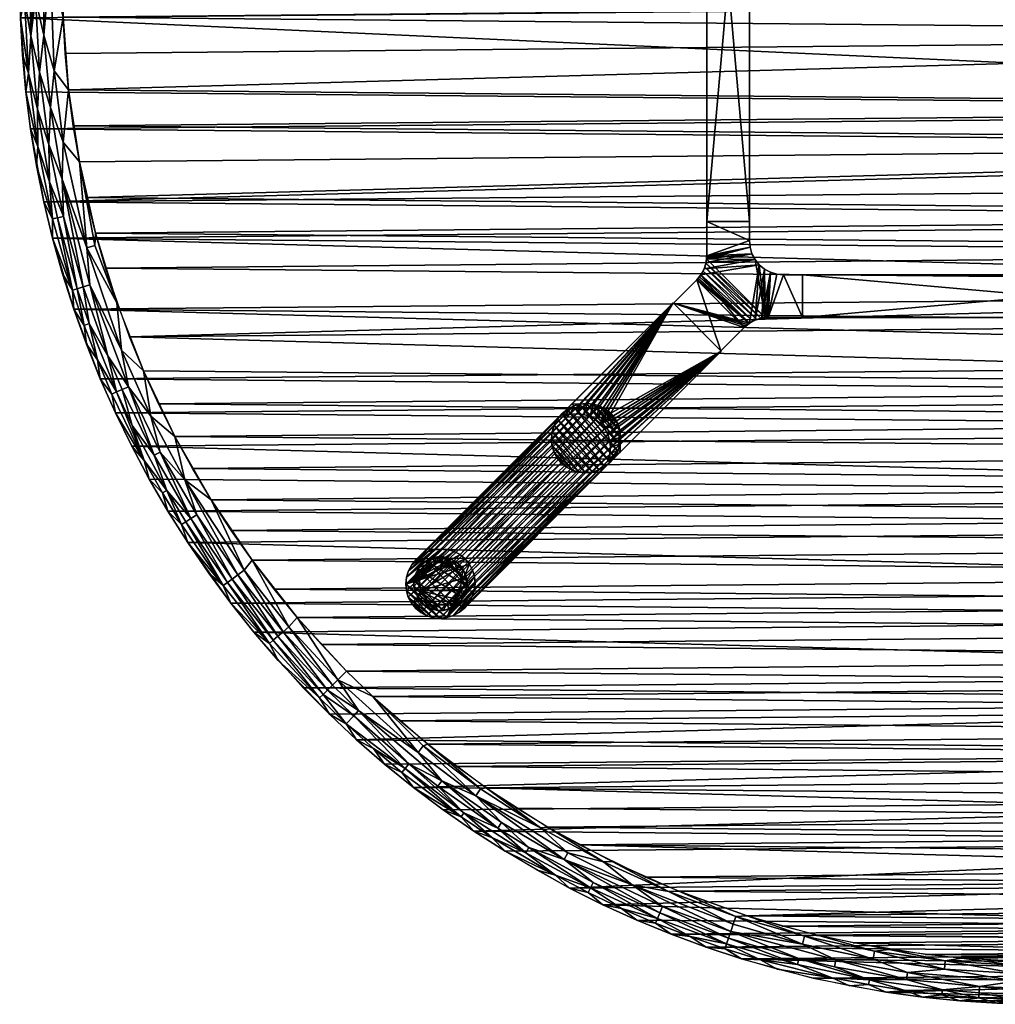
# Model space of a CAD drawing. Header units: inches. Extents: x -30 to 30, y -30 to 30.
# Tile 1 of 5: x -30 to -1.4, y -30 to -1.1. Entities that reach past the tile are written whole.
import ezdxf

# ---------------------------------------------------------------- set-up
doc = ezdxf.new("R2010")
doc.units = ezdxf.units.IN
doc.header["$MEASUREMENT"] = 0
for name, color, linetype in [('AFUTL-3-EDPL', 19, 'Continuous'), ('AFUTL-3-GDPL', 19, 'Continuous'), ('AFUTL-3-HWPT', 4, 'Continuous'), ('AFUTL-3-LGWD', 15, 'Continuous'), ('AFUTL-3-TPWD', 15, 'Continuous')]:
    doc.layers.add(name, color=color, linetype=linetype)

msp = doc.modelspace()

# ---------------------------------------------------------------- meshes
at = {"layer": 'AFUTL-3-EDPL'}
mesh = msp.add_polyface(dxfattribs=at)
corners = [(-29.146, -4.806, 28.871), (-29.099, -3.719, 28.715), (-28.752, -5.821, 28.715), (-29.674, -1.618, 29.056), (-29.418, -2.678, 28.871), (-29.479, -3.768, 29.056), (-28.99, -2.639, 28.592), (-28.568, -3.2, 28.476), (-28.722, -4.736, 28.592), (-28.726, -1.068, 28.476), (-29.105, 0.529, 28.592), (-28.863, 0.524, 28.505), (-29.822, -3.262, 29.547), (-29.468, -4.86, 29.266), (-29.684, -4.343, 29.547), (-29.535, -0.536, 28.871), (-29.862, -0.542, 29.266), (-29.714, 0.54, 29.056), (-28.251, -5.313, 28.476), (-28.036, -7.832, 28.592), (-29.507, -5.418, 29.547), (-29.038, -6.985, 29.266), (-29.128, -5.897, 29.056), (-28.721, -6.909, 28.871), (-29.98, -1.089, 29.547), (-29.743, -2.708, 29.266), (-29.292, -1.597, 28.715), (-29.292, 1.597, 28.715), (-30, 0, 29.547), (-29.535, 0.536, 28.871), (-29.921, -2.177, 29.547), (-29.862, 0.542, 29.266), (-28.726, 1.068, 28.476)]
mesh.append_faces([[corners[k] for k in face] for face in [(0, 1, 2), (3, 4, 5), (6, 7, 8), (9, 10, 11), (12, 13, 14), (10, 9, 6), (3, 15, 4), (3, 16, 17), (8, 18, 19), (20, 13, 21), (22, 0, 23), (24, 16, 25), (12, 25, 13), (26, 15, 27), (8, 7, 18), (28, 16, 24), (1, 8, 2), (1, 6, 8), (15, 26, 4), (6, 9, 7), (13, 5, 22), (25, 5, 13), (10, 26, 27), (13, 22, 21), (16, 3, 25), (25, 3, 5), (0, 2, 23), (29, 3, 17), (30, 25, 12), (5, 4, 0), (5, 0, 22), (4, 26, 1), (4, 1, 0), (26, 10, 6), (26, 6, 1), (16, 28, 31), (17, 16, 31), (32, 9, 11), (15, 3, 29), (14, 13, 20), (24, 25, 30)]])
mesh = msp.add_polyface(dxfattribs=at)
corners = [(-27.803, -7.766, 28.505), (-28.251, -5.313, 28.476), (-27.778, -7.397, 28.476), (-28.894, -6.951, 29.056), (-28.721, -6.909, 28.871), (-28.314, -9.029, 29.056), (-27.967, -10.052, 29.056), (-28.144, -8.975, 28.871), (-27.418, -10.994, 28.871), (-27.949, -8.913, 28.715), (-27.018, -10.834, 28.592), (-26.814, -11.899, 28.715), (-29.036, -7.545, 29.547), (-29.038, -6.985, 29.266), (-28.455, -9.074, 29.266), (-27.721, -11.115, 29.266), (-27.164, -12.055, 29.056), (-28.743, -8.594, 29.547), (-28.411, -9.632, 29.547), (-28.106, -10.102, 29.266), (-28.036, -7.832, 28.592), (-27.152, -9.44, 28.476), (-26.376, -11.431, 28.476), (-28.752, -5.821, 28.715), (-29.507, -5.418, 29.547), (-29.29, -6.486, 29.547), (-28.043, -10.658, 29.547), (-28.722, -4.736, 28.592), (-26.161, -12.766, 28.592), (-27.638, -11.669, 29.547), (-27.299, -12.115, 29.266), (-29.128, -5.897, 29.056), (-27.001, -11.982, 28.871)]
mesh.append_faces([[corners[k] for k in face] for face in [(0, 1, 2), (3, 4, 5), (6, 7, 8), (9, 10, 11), (12, 13, 14), (5, 4, 7), (15, 6, 16), (12, 14, 17), (18, 14, 19), (20, 21, 10), (10, 21, 22), (23, 20, 9), (9, 20, 10), (24, 13, 25), (6, 8, 16), (18, 19, 26), (23, 27, 20), (13, 3, 14), (0, 2, 21), (14, 3, 5), (14, 5, 19), (4, 23, 7), (8, 9, 11), (7, 9, 8), (7, 23, 9), (10, 22, 28), (20, 0, 21), (20, 1, 0), (29, 15, 30), (31, 4, 3), (13, 31, 3), (5, 7, 6), (19, 5, 6), (8, 11, 32), (16, 8, 32), (26, 15, 29), (25, 13, 12), (17, 14, 18), (19, 6, 15), (26, 19, 15)]])
mesh = msp.add_polyface(dxfattribs=at)
corners = [(-23.915, -17.642, 29.056), (-24.982, -15.765, 28.871), (-23.772, -17.536, 28.871), (-27.299, -12.115, 29.266), (-27.164, -12.055, 29.056), (-26.348, -14.064, 29.266), (-25.165, -14.631, 28.592), (-24.391, -15.213, 28.476), (-23.425, -17.281, 28.592), (-25.133, -15.86, 29.056), (-26.161, -12.766, 28.592), (-25.453, -13.359, 28.476), (-26.708, -13.033, 29.056), (-25.692, -14.937, 29.056), (-26.06, -13.91, 28.871), (-26.814, -11.899, 28.715), (-25.88, -13.814, 28.715), (-26.205, -14.605, 29.547), (-25.82, -15.011, 29.266), (-25.657, -15.547, 29.547), (-25.076, -16.468, 29.547), (-25.258, -15.939, 29.266), (-24.034, -17.73, 29.266), (-24.809, -15.656, 28.715), (-23.607, -17.415, 28.715), (-27.001, -11.982, 28.871), (-27.638, -11.669, 29.547), (-27.196, -12.665, 29.547), (-23.193, -16.983, 28.476), (-26.376, -11.431, 28.476), (-26.718, -13.644, 29.547), (-27.018, -10.834, 28.592), (-27.721, -11.115, 29.266)]
mesh.append_faces([[corners[k] for k in face] for face in [(0, 1, 2), (3, 4, 5), (6, 7, 8), (9, 1, 0), (10, 11, 6), (5, 12, 13), (12, 14, 13), (15, 10, 16), (6, 11, 7), (17, 18, 19), (20, 21, 22), (23, 6, 24), (13, 14, 1), (12, 25, 14), (26, 3, 27), (24, 6, 8), (16, 6, 23), (16, 10, 6), (8, 7, 28), (10, 29, 11), (27, 3, 5), (17, 5, 18), (5, 13, 18), (21, 9, 22), (30, 5, 17), (25, 15, 14), (2, 23, 24), (14, 16, 1), (14, 15, 16), (1, 16, 23), (1, 23, 2), (15, 31, 10), (32, 4, 3), (13, 1, 9), (21, 13, 9), (4, 25, 12), (5, 4, 12), (27, 5, 30), (19, 21, 20), (19, 18, 21), (18, 13, 21)]])
mesh = msp.add_polyface(dxfattribs=at)
corners = [(-22.572, -19.331, 29.056), (-22.436, -19.215, 28.871), (-21.11, -20.918, 29.056), (-20.839, -20.648, 28.715), (-20.074, -21.392, 28.715), (-20.984, -20.792, 28.871), (-22.109, -18.935, 28.592), (-23.193, -16.983, 28.476), (-21.867, -18.659, 28.476), (-19.655, -20.977, 28.476), (-18.326, -22.617, 28.592), (-20.679, -20.488, 28.592), (-20.922, -21.5, 29.547), (-22.427, -19.925, 29.547), (-21.215, -21.022, 29.266), (-24.461, -17.368, 29.547), (-24.034, -17.73, 29.266), (-23.814, -18.245, 29.547), (-22.684, -19.428, 29.266), (-23.772, -17.536, 28.871), (-23.915, -17.642, 29.056), (-22.281, -19.082, 28.715), (-23.607, -17.415, 28.715), (-23.425, -17.281, 28.592), (-20.437, -21.779, 29.266), (-20.128, -22.246, 29.547), (-20.421, -20.232, 28.476), (-23.136, -19.097, 29.547), (-25.076, -16.468, 29.547), (-25.133, -15.86, 29.056), (-20.214, -21.541, 28.871), (-18.042, -22.379, 28.476), (-18.174, -22.429, 28.505)]
mesh.append_faces([[corners[k] for k in face] for face in [(0, 1, 2), (3, 4, 5), (6, 7, 8), (9, 10, 11), (12, 13, 14), (15, 16, 17), (13, 18, 14), (11, 10, 4), (0, 19, 1), (6, 8, 11), (14, 0, 2), (17, 16, 18), (20, 19, 0), (21, 6, 3), (5, 21, 3), (22, 23, 21), (12, 24, 25), (11, 8, 26), (27, 18, 13), (28, 16, 15), (16, 29, 20), (16, 20, 18), (18, 0, 14), (18, 20, 0), (2, 1, 5), (2, 30, 24), (14, 24, 12), (2, 24, 14), (19, 22, 1), (1, 22, 21), (1, 21, 5), (3, 11, 4), (3, 6, 11), (23, 7, 6), (21, 23, 6), (26, 9, 11), (5, 30, 2), (5, 4, 30), (9, 31, 32), (17, 18, 27)]])
mesh = msp.add_polyface(dxfattribs=at)
corners = [(-18.803, -23.205, 29.266), (-18.46, -23.648, 29.547), (-19.307, -22.962, 29.547), (-17.751, -23.611, 28.871), (-15.991, -24.838, 28.871), (-16.984, -24.387, 29.056), (-19.655, -20.977, 28.476), (-18.174, -22.429, 28.505), (-18.326, -22.617, 28.592), (-20.437, -21.779, 29.266), (-19.633, -22.507, 29.266), (-20.128, -22.246, 29.547), (-16.168, -25.112, 29.266), (-14.303, -26.219, 29.266), (-15.779, -25.515, 29.547), (-17.629, -23.448, 28.715), (-20.214, -21.541, 28.871), (-18.709, -23.09, 29.056), (-16.695, -24.925, 29.547), (-17.589, -24.302, 29.547), (-17.069, -24.508, 29.266), (-18.597, -22.951, 28.871), (-16.498, -23.689, 28.505), (-16.636, -23.887, 28.592), (-15.88, -24.666, 28.715), (-15.17, -25.555, 29.056), (-20.074, -21.392, 28.715), (-14.735, -24.823, 28.505), (-14.048, -25.753, 28.715), (-15.079, -25.402, 28.871), (-16.33, -23.658, 28.476), (-18.042, -22.379, 28.476)]
mesh.append_faces([[corners[k] for k in face] for face in [(0, 1, 2), (3, 4, 5), (6, 7, 8), (9, 10, 11), (12, 13, 14), (3, 15, 4), (16, 17, 9), (18, 19, 20), (0, 20, 1), (16, 21, 17), (21, 5, 17), (7, 22, 23), (15, 24, 4), (8, 7, 23), (5, 4, 25), (26, 21, 16), (26, 15, 21), (22, 27, 23), (17, 5, 20), (5, 25, 12), (17, 20, 0), (9, 17, 10), (15, 23, 24), (24, 23, 28), (10, 2, 11), (8, 15, 26), (8, 23, 15), (12, 20, 5), (18, 20, 12), (4, 29, 25), (4, 24, 29), (21, 3, 5), (15, 3, 21), (22, 30, 27), (31, 30, 22), (7, 31, 22), (20, 19, 1), (14, 18, 12), (17, 0, 10), (10, 0, 2)]])
mesh = msp.add_polyface(dxfattribs=at)
corners = [(-14.735, -24.823, 28.505), (-12.895, -25.827, 28.505), (-13.94, -25.555, 28.592), (-13.195, -26.429, 28.871), (-11.243, -27.317, 28.871), (-11.31, -27.482, 29.056), (-16.636, -23.887, 28.592), (-14.303, -26.219, 29.266), (-13.341, -26.721, 29.266), (-13.886, -26.593, 29.547), (-12.049, -26.499, 28.592), (-9.286, -28.23, 29.056), (-13.275, -26.589, 29.056), (-15.88, -24.666, 28.715), (-14.048, -25.753, 28.715), (-15.079, -25.402, 28.871), (-10.987, -26.695, 28.505), (-9.096, -27.652, 28.592), (-12.362, -27.188, 29.266), (-11.367, -27.619, 29.266), (-11.919, -27.53, 29.547), (-12.911, -27.079, 29.547), (-15.779, -25.515, 29.547), (-14.842, -26.071, 29.547), (-15.17, -25.555, 29.056), (-11.165, -27.128, 28.715), (-9.166, -27.867, 28.715), (-16.168, -25.112, 29.266), (-10.912, -27.945, 29.547), (-9.23, -28.061, 28.871), (-12.644, -25.816, 28.476), (-10.691, -26.684, 28.476), (-14.527, -24.805, 28.476), (-16.33, -23.658, 28.476), (-10.356, -28.013, 29.266)]
mesh.append_faces([[corners[k] for k in face] for face in [(0, 1, 2), (3, 4, 5), (6, 0, 2), (7, 8, 9), (2, 1, 10), (5, 4, 11), (7, 12, 8), (13, 14, 15), (10, 16, 17), (18, 19, 20), (9, 8, 21), (3, 14, 4), (15, 14, 3), (22, 7, 23), (24, 15, 12), (14, 10, 25), (25, 10, 26), (1, 16, 10), (24, 12, 7), (27, 24, 7), (20, 19, 28), (18, 5, 19), (12, 5, 18), (12, 3, 5), (15, 3, 12), (2, 10, 14), (6, 2, 14), (14, 25, 4), (4, 25, 29), (30, 31, 16), (1, 30, 16), (32, 30, 1), (33, 32, 0), (0, 32, 1), (23, 7, 9), (21, 18, 20), (19, 34, 28), (19, 5, 34), (8, 18, 21), (8, 12, 18)]])
mesh = msp.add_polyface(dxfattribs=at)
corners = [(-9.23, -28.061, 28.871), (-7.17, -28.657, 28.871), (-7.213, -28.83, 29.056), (-7.065, -28.239, 28.592), (-4.997, -28.678, 28.592), (-6.082, -28.698, 28.715), (-5.101, -29.277, 29.056), (-6.192, -29.218, 29.266), (-7.006, -28.004, 28.505), (-10.987, -26.695, 28.505), (-9.02, -27.422, 28.505), (-9.096, -27.652, 28.592), (-9.286, -28.23, 29.056), (-10.912, -27.945, 29.547), (-10.356, -28.013, 29.266), (-9.89, -28.323, 29.547), (-4.955, -28.439, 28.505), (-11.243, -27.317, 28.871), (-9.332, -28.371, 29.266), (-8.296, -28.691, 29.266), (-7.808, -28.966, 29.547), (-6.751, -29.23, 29.547), (-9.166, -27.867, 28.715), (-12.049, -26.499, 28.592), (-8.855, -28.663, 29.547), (-11.31, -27.482, 29.056), (-6.124, -28.898, 28.871), (-4.011, -29.267, 28.871), (-11.165, -27.128, 28.715), (-5.127, -29.423, 29.266), (-5.686, -29.456, 29.547), (-6.62, -27.974, 28.476), (-8.68, -27.405, 28.476), (-10.691, -26.684, 28.476)]
mesh.append_faces([[corners[k] for k in face] for face in [(0, 1, 2), (3, 4, 5), (2, 6, 7), (3, 8, 4), (9, 10, 11), (12, 0, 2), (13, 14, 15), (8, 16, 4), (17, 0, 12), (14, 18, 15), (19, 7, 20), (2, 1, 6), (20, 7, 21), (22, 3, 5), (23, 11, 22), (10, 8, 3), (24, 19, 20), (12, 2, 19), (19, 2, 7), (14, 12, 18), (25, 12, 14), (22, 5, 1), (26, 5, 27), (0, 22, 1), (28, 22, 0), (11, 3, 22), (11, 10, 3), (7, 29, 30), (7, 6, 29), (8, 31, 16), (32, 31, 8), (10, 32, 8), (33, 32, 10), (1, 26, 6), (1, 5, 26), (9, 33, 10), (15, 18, 24), (21, 7, 30), (18, 12, 19), (18, 19, 24)]])
mesh = msp.add_polyface(dxfattribs=at)
corners = [(-0.805, -29.529, 28.871), (-0.799, -29.325, 28.715), (1.341, -29.51, 28.871), (-1.361, -29.969, 29.547), (-0.813, -29.855, 29.266), (-0.272, -29.999, 29.547), (-3.983, -29.064, 28.715), (-1.876, -29.48, 28.871), (-4.011, -29.267, 28.871), (-5.127, -29.423, 29.266), (-5.101, -29.277, 29.056), (-4.055, -29.59, 29.266), (-4.612, -29.643, 29.547), (-2.903, -28.965, 28.592), (-2.878, -28.724, 28.505), (-0.793, -29.099, 28.592), (-0.786, -28.857, 28.505), (-2.978, -29.718, 29.266), (-1.897, -29.806, 29.266), (-2.449, -29.9, 29.547), (-6.082, -28.698, 28.715), (-3.533, -29.791, 29.547), (-2.963, -29.57, 29.056), (-1.888, -29.658, 29.056), (0.27, -29.717, 29.056), (-5.686, -29.456, 29.547), (-4.997, -28.678, 28.592), (-4.955, -28.439, 28.505), (-6.124, -28.898, 28.871), (1.321, -29.08, 28.592), (-2.402, -28.646, 28.476), (-0.267, -28.745, 28.476), (-4.523, -28.388, 28.476), (-6.62, -27.974, 28.476)]
mesh.append_faces([[corners[k] for k in face] for face in [(0, 1, 2), (3, 4, 5), (6, 1, 7), (8, 6, 7), (9, 10, 11), (9, 11, 12), (13, 14, 15), (14, 16, 15), (17, 18, 19), (20, 6, 8), (21, 17, 19), (8, 7, 22), (23, 7, 24), (25, 9, 12), (6, 13, 1), (20, 26, 6), (13, 15, 1), (27, 14, 13), (10, 22, 11), (17, 22, 18), (23, 24, 4), (10, 8, 22), (28, 8, 10), (26, 13, 6), (26, 27, 13), (15, 29, 1), (22, 23, 18), (22, 7, 23), (30, 31, 16), (14, 30, 16), (32, 30, 14), (33, 32, 27), (27, 32, 14), (7, 0, 24), (7, 1, 0), (19, 18, 3), (12, 11, 21), (18, 4, 3), (18, 23, 4), (11, 22, 17), (11, 17, 21)]])
at = {"layer": 'AFUTL-3-GDPL'}
mesh = msp.add_polyface(dxfattribs=at)
corners = [(-17.759, -18.454), (-17.004, -17.252), (-18.259, -17.883, 0.531), (-18.09, -17.004), (-17.459, -17.083, 0.531), (-18.338, -18.09), (-17.229, -18.113, 0.531), (-16.889, -17.759), (-18.054, -17.177, 0.531), (-17.252, -18.338), (-18.454, -17.583), (-17.583, -16.889), (-17.061, -17.535, 0.531), (-17.807, -18.281, 0.531), (-17.252, -17.004, 0.177), (-18.228, -17.114, 0.177), (-17.004, -18.09, 0.177), (-18.338, -18.09, 0.177), (-18.09, -18.338, 0.177), (-17.252, -18.338, 0.177), (-16.928, -17.411, 0.177), (-17.931, -16.928, 0.177), (-18.454, -17.759, 0.177), (-17.759, -18.454, 0.177), (-18.414, -17.411, 0.177), (-16.889, -17.759, 0.177), (-17.583, -16.889, 0.177), (-18.288, -17.573, 0.531), (-17.769, -17.054, 0.531), (-17.071, -17.845, 0.531), (-17.004, -18.09), (-17.252, -17.004), (-18.09, -18.338), (-18.338, -17.252), (-17.497, -18.271, 0.531), (-18.084, -18.14, 0.531), (-17.202, -17.258, 0.531), (-18.165, -17.288, 0.531), (-17.114, -17.114, 0.177), (-17.411, -18.414, 0.177), (-17.583, -18.454), (-18.454, -17.759), (-16.889, -17.583), (-17.759, -16.889), (-18.454, -17.583, 0.177), (-17.583, -18.454, 0.177), (-17.004, -17.252, 0.177), (-18.338, -17.252, 0.177), (-17.931, -18.414, 0.177), (-16.889, -17.583, 0.177), (-18.09, -17.004, 0.177), (-18.228, -18.228, 0.177)]
mesh.append_faces([[corners[k] for k in face] for face in [(4, 14, 26), (35, 51, 18), (6, 19, 16), (12, 49, 20), (34, 45, 39), (28, 26, 21), (36, 46, 38), (21, 43, 3), (47, 33, 24), (29, 16, 25), (51, 32, 18), (48, 32, 0), (13, 48, 23), (39, 40, 9), (20, 42, 1), (46, 1, 38), (50, 3, 15), (2, 22, 17), (48, 0, 23), (45, 40, 39), (24, 33, 10), (49, 42, 20), (26, 43, 21), (4, 26, 28), (6, 16, 29), (38, 1, 31), (51, 5, 32), (15, 3, 33), (38, 31, 14), (39, 9, 19), (26, 11, 43), (27, 24, 44), (24, 10, 44), (20, 1, 46), (15, 33, 47), (18, 32, 48), (21, 3, 50), (17, 5, 51)]])
mesh.append_faces([[corners[k] for k in face] for face in [(13, 45, 34), (37, 24, 27), (12, 46, 36), (19, 30, 16), (22, 5, 17), (16, 7, 25), (14, 11, 26), (27, 22, 2), (1, 11, 31), (5, 0, 32), (34, 19, 6), (36, 14, 4), (37, 28, 8), (45, 0, 40), (22, 10, 41), (49, 7, 42), (37, 15, 47), (13, 18, 48), (12, 25, 49), (8, 21, 50), (35, 17, 51)]], dxfattribs={"vtx0": -1})
mesh.append_faces([[corners[k] for k in face] for face in [(33, 9, 10), (30, 3, 7), (42, 11, 1), (27, 28, 37), (41, 0, 5), (2, 4, 27), (9, 33, 30), (8, 15, 37), (10, 40, 41), (7, 43, 42)]], dxfattribs={"vtx0": -1, "vtx1": -1})
mesh.append_faces([[corners[k] for k in face] for face in [(10, 9, 40), (7, 3, 43), (27, 4, 28), (2, 6, 29), (30, 33, 3), (2, 36, 4), (41, 40, 0), (42, 43, 11)]], dxfattribs={"vtx0": -1, "vtx2": -1})
mesh.append_faces([[corners[k] for k in face] for face in [(28, 21, 8), (29, 25, 12), (35, 18, 13), (44, 10, 22), (2, 17, 35), (35, 13, 2), (23, 0, 45), (25, 7, 49)]], dxfattribs={"vtx1": -1})
mesh.append_faces([[corners[k] for k in face] for face in [(29, 12, 2), (12, 36, 2), (13, 34, 2), (34, 6, 2)]], dxfattribs={"vtx1": -1, "vtx2": -1})
mesh.append_faces([[corners[k] for k in face] for face in [(37, 47, 24), (27, 44, 22), (14, 31, 11), (16, 30, 7), (22, 41, 5), (8, 50, 15), (19, 9, 30), (36, 38, 14), (34, 39, 19), (13, 23, 45), (12, 20, 46)]], dxfattribs={"vtx2": -1})
at = {"layer": 'AFUTL-3-HWPT'}
mesh = msp.add_polyface(dxfattribs=at)
corners = [(-9.87, 7.062, 26.476), (-8.62, 7.062, 26.476), (-8.62, -7.062, 26.476), (-9.87, -7.062, 26.476), (-9.87, 7.062, 28.476), (-9.87, -7.062, 28.476), (-8.62, -7.062, 28.476), (-8.62, 7.062, 28.476)]
mesh.append_faces([[corners[k] for k in face] for face in [(3, 1, 2), (4, 3, 5), (2, 5, 3), (6, 1, 7), (6, 4, 5), (7, 0, 4)]], dxfattribs={"vtx0": -1})
mesh.append_faces([[corners[k] for k in face] for face in [(0, 1, 3), (0, 3, 4), (6, 5, 2), (2, 1, 6), (7, 4, 6), (1, 0, 7)]], dxfattribs={"vtx1": -1})
mesh = msp.add_polyface(dxfattribs=at)
corners = [(-9.453, -10.845, 28.476), (-9.453, -10.845, 26.508), (-8.771, -10.163, 26.486), (-8.771, -10.163, 28.476), (-10.845, -9.453, 26.508), (-10.845, -9.453, 28.476), (-10.163, -8.771, 28.476), (-10.163, -8.771, 26.486), (-7.062, -9.87, 26.476), (-7.062, -9.87, 28.476), (-8.064, -9.87, 28.476), (-8.064, -9.87, 26.476), (-7.062, -8.62, 26.476), (-7.062, -8.62, 28.476), (-8.259, -9.89, 28.476), (-8.447, -9.947, 28.476), (-8.62, -10.039, 28.476), (-8.725, -10.12, 26.484), (-8.676, -10.079, 26.483), (-8.625, -10.042, 26.481), (-8.516, -9.978, 26.479), (-8.4, -9.928, 26.477), (-8.279, -9.894, 26.477), (-8.156, -9.875, 26.476), (-8.126, -9.872, 26.476), (-8.095, -9.871, 26.476), (-10.039, -8.62, 28.476), (-9.947, -8.447, 28.476), (-9.89, -8.259, 28.476), (-9.87, -8.064, 28.476), (-9.87, -8.064, 26.476), (-9.871, -8.095, 26.476), (-9.872, -8.126, 26.476), (-9.875, -8.156, 26.476), (-9.894, -8.279, 26.477), (-9.928, -8.4, 26.477), (-9.978, -8.516, 26.479), (-10.042, -8.625, 26.481), (-10.079, -8.676, 26.483), (-10.12, -8.725, 26.484), (-7.62, -8.62, 26.476), (-7.62, -8.62, 28.476), (-7.815, -8.601, 28.476), (-8.003, -8.544, 28.476), (-8.176, -8.452, 28.476), (-8.328, -8.328, 28.476), (-8.452, -8.176, 28.476), (-8.544, -8.003, 28.476), (-8.601, -7.815, 28.476), (-8.62, -7.62, 28.476), (-8.62, -7.062, 28.476), (-9.87, -7.062, 28.476), (-9.87, -7.062, 26.476), (-7.815, -8.601, 26.476), (-8.003, -8.544, 26.476), (-8.176, -8.452, 26.476), (-8.328, -8.328, 26.476), (-8.452, -8.176, 26.476), (-8.544, -8.003, 26.476), (-8.601, -7.815, 26.476), (-8.62, -7.62, 26.476), (-8.62, -7.062, 26.476)]
mesh.append_faces([[corners[k] for k in face] for face in [(1, 5, 4), (9, 12, 13), (41, 9, 13), (30, 51, 52), (59, 49, 48), (58, 48, 47), (57, 47, 46), (56, 46, 45), (55, 45, 44), (54, 44, 43), (53, 43, 42), (60, 52, 61), (52, 50, 61)]], dxfattribs={"vtx0": -1})
mesh.append_faces([[corners[k] for k in face] for face in [(4, 6, 7), (8, 10, 11), (14, 23, 10), (15, 21, 14), (21, 15, 20), (20, 16, 19), (19, 16, 18), (18, 3, 17), (17, 3, 2), (26, 38, 6), (27, 36, 26), (36, 27, 35), (35, 28, 34), (34, 28, 33), (33, 29, 32), (32, 29, 31), (31, 29, 30), (13, 40, 41), (6, 3, 26), (45, 15, 44), (44, 14, 43), (43, 10, 42), (42, 10, 41), (26, 45, 27), (27, 46, 28), (28, 47, 29), (60, 49, 59), (61, 49, 60), (33, 23, 34), (34, 22, 35), (35, 21, 36), (36, 20, 37), (25, 54, 11), (54, 23, 55), (55, 23, 56), (56, 23, 57), (57, 33, 58), (58, 33, 59), (59, 30, 60), (2, 4, 17), (17, 4, 18), (18, 4, 19)]], dxfattribs={"vtx0": -1, "vtx1": -1})
mesh.append_faces([[corners[k] for k in face] for face in [(26, 16, 45), (57, 23, 33)]], dxfattribs={"vtx0": -1, "vtx1": -1, "vtx2": -1})
mesh.append_faces([[corners[k] for k in face] for face in [(3, 1, 2), (10, 23, 24), (10, 24, 25), (14, 21, 22), (14, 22, 23), (20, 15, 16), (18, 16, 3), (6, 38, 39), (6, 39, 7), (26, 36, 37), (26, 37, 38), (35, 27, 28), (33, 28, 29), (6, 0, 3), (26, 3, 16), (45, 16, 15), (44, 15, 14), (43, 14, 10), (41, 10, 9), (27, 45, 46), (28, 46, 47), (29, 47, 48), (29, 48, 49), (49, 51, 29), (40, 42, 41), (34, 23, 22), (35, 22, 21), (36, 21, 20), (37, 20, 19), (11, 54, 53), (11, 53, 40), (54, 24, 23), (59, 33, 32), (59, 32, 31), (60, 30, 52), (40, 8, 11), (19, 4, 7), (19, 7, 39), (19, 38, 37)]], dxfattribs={"vtx0": -1, "vtx2": -1})
mesh.append_faces([[corners[k] for k in face] for face in [(0, 1, 3), (5, 6, 4), (9, 10, 8), (0, 5, 1), (8, 12, 9), (12, 40, 13), (5, 0, 6), (50, 51, 49), (59, 48, 58), (58, 47, 57), (57, 46, 56), (56, 45, 55), (55, 44, 54), (54, 43, 53), (53, 42, 40), (50, 49, 61), (12, 8, 40), (1, 4, 2), (51, 50, 52)]], dxfattribs={"vtx1": -1})
mesh.append_faces([[corners[k] for k in face] for face in [(25, 11, 10), (29, 51, 30), (25, 24, 54), (31, 30, 59), (39, 38, 19)]], dxfattribs={"vtx1": -1, "vtx2": -1})
mesh = msp.add_polyface(dxfattribs=at)
corners = [(-7.062, -9.87, 26.476), (-7.062, -8.62, 26.476), (7.062, -8.62, 26.476), (7.062, -9.87, 26.476), (-7.062, -8.62, 28.476), (7.062, -8.62, 28.476), (7.062, -9.87, 28.476), (-7.062, -9.87, 28.476)]
mesh.append_faces([[corners[k] for k in face] for face in [(3, 1, 2), (5, 1, 4), (2, 6, 3), (7, 3, 6), (7, 5, 4), (0, 4, 1)]], dxfattribs={"vtx0": -1})
mesh.append_faces([[corners[k] for k in face] for face in [(0, 1, 3), (2, 1, 5), (5, 6, 2), (0, 3, 7), (6, 5, 7), (7, 4, 0)]], dxfattribs={"vtx1": -1})
mesh = msp.add_polyface(dxfattribs=at)
corners = [(-9.442, -10.856, 28.476), (-10.856, -9.442, 28.476), (-13.818, -12.403, 28.476), (-13.759, -12.462, 28.476), (-13.571, -12.408, 28.476), (-13.377, -12.391, 28.476), (-13.184, -12.411, 28.476), (-12.999, -12.467, 28.476), (-12.829, -12.558, 28.476), (-12.68, -12.68, 28.476), (-12.558, -12.829, 28.476), (-12.467, -12.999, 28.476), (-12.411, -13.184, 28.476), (-12.391, -13.377, 28.476), (-12.408, -13.571, 28.476), (-12.462, -13.759, 28.476), (-12.403, -13.818, 28.476), (-12.704, -14.118, 26.476), (-9.442, -10.856, 26.476), (-10.856, -9.442, 26.476), (-14.118, -12.704, 26.476), (-12.763, -14.06, 26.476), (-14.06, -12.763, 26.476), (-12.709, -13.871, 26.476), (-12.691, -13.677, 26.476), (-12.711, -13.484, 26.476), (-12.768, -13.299, 26.476), (-12.859, -13.13, 26.476), (-12.981, -12.981, 26.476), (-13.13, -12.859, 26.476), (-13.299, -12.768, 26.476), (-13.484, -12.711, 26.476), (-13.677, -12.691, 26.476), (-13.871, -12.709, 26.476)]
mesh.append_faces([[corners[k] for k in face] for face in [(16, 18, 0), (19, 2, 1), (16, 21, 17), (20, 3, 2), (23, 15, 14), (24, 14, 13), (25, 13, 12), (26, 12, 11), (27, 11, 10), (28, 10, 9), (28, 8, 29), (29, 7, 30), (30, 6, 31), (31, 5, 32), (32, 4, 33), (33, 3, 22), (1, 18, 19)]], dxfattribs={"vtx0": -1})
mesh.append_faces([[corners[k] for k in face] for face in [(1, 9, 0), (2, 4, 1), (17, 23, 18), (18, 28, 19)]], dxfattribs={"vtx0": -1, "vtx1": -1})
mesh.append_faces([[corners[k] for k in face] for face in [(0, 9, 10), (0, 10, 11), (1, 4, 5), (1, 5, 6), (1, 7, 8), (1, 8, 9), (0, 12, 13), (0, 13, 14), (14, 16, 0), (18, 23, 24), (18, 24, 25), (18, 26, 27), (18, 27, 28), (19, 28, 29), (19, 29, 30), (19, 31, 32), (19, 32, 33), (33, 20, 19)]], dxfattribs={"vtx0": -1, "vtx2": -1})
mesh.append_faces([[corners[k] for k in face] for face in [(15, 16, 14), (17, 18, 16), (20, 2, 19), (15, 21, 16), (22, 3, 20), (22, 20, 33), (21, 15, 23), (23, 14, 24), (24, 13, 25), (25, 12, 26), (26, 11, 27), (27, 10, 28), (0, 18, 1)]], dxfattribs={"vtx1": -1})
mesh.append_faces([[corners[k] for k in face] for face in [(6, 7, 1), (11, 12, 0), (25, 26, 18), (30, 31, 19)]], dxfattribs={"vtx1": -1, "vtx2": -1})
mesh.append_faces([[corners[k] for k in face] for face in [(2, 3, 4), (17, 21, 23), (28, 9, 8), (29, 8, 7), (30, 7, 6), (31, 6, 5), (32, 5, 4), (33, 4, 3)]], dxfattribs={"vtx2": -1})
at = {"layer": 'AFUTL-3-LGWD'}
mesh = msp.add_polyface(dxfattribs=at)
corners = [(-16.945, -16.945, 0.098), (-17.098, -16.821, 0.098), (-17.272, -16.729, 0.098), (-17.462, -16.673, 0.098), (-17.66, -16.656, 0.098), (-17.858, -16.678, 0.098), (-18.049, -16.738, 0.098), (-18.226, -16.833, 0.098), (-18.381, -16.961, 0.098), (-18.509, -17.116, 0.098), (-18.605, -17.293, 0.098), (-18.665, -17.484, 0.098), (-18.686, -17.682, 0.098), (-18.669, -17.88, 0.098), (-18.613, -18.07, 0.098), (-18.521, -18.244, 0.098), (-18.397, -18.397, 0.098), (-18.244, -18.521, 0.098), (-18.07, -18.613, 0.098), (-17.88, -18.669, 0.098), (-17.682, -18.686, 0.098), (-17.484, -18.665, 0.098), (-17.293, -18.605, 0.098), (-17.116, -18.509, 0.098), (-16.961, -18.381, 0.098), (-16.833, -18.226, 0.098), (-16.738, -18.049, 0.098), (-16.678, -17.858, 0.098), (-16.656, -17.66, 0.098), (-16.673, -17.462, 0.098), (-16.729, -17.272, 0.098), (-16.821, -17.098, 0.098), (-14.132, -14.132, 28.472), (-14.257, -13.98, 28.472), (-14.349, -13.805, 28.472), (-14.404, -13.616, 28.472), (-14.422, -13.418, 28.472), (-14.4, -13.22, 28.472), (-14.34, -13.028, 28.472), (-14.244, -12.852, 28.472), (-14.116, -12.697, 28.472), (-13.961, -12.569, 28.472), (-13.785, -12.473, 28.472), (-13.594, -12.413, 28.472), (-13.395, -12.391, 28.472), (-13.198, -12.409, 28.472), (-13.008, -12.464, 28.472), (-12.833, -12.556, 28.472), (-12.681, -12.681, 28.472), (-12.556, -12.833, 28.472), (-12.464, -13.008, 28.472), (-12.409, -13.198, 28.472), (-12.391, -13.395, 28.472), (-12.413, -13.594, 28.472), (-12.473, -13.785, 28.472), (-12.569, -13.961, 28.472), (-12.697, -14.116, 28.472), (-12.852, -14.244, 28.472), (-13.028, -14.34, 28.472), (-13.22, -14.4, 28.472), (-13.418, -14.422, 28.472), (-13.616, -14.404, 28.472), (-13.805, -14.349, 28.472), (-13.98, -14.257, 28.472)]
mesh.append_faces([[corners[k] for k in face] for face in [(0, 47, 48), (46, 1, 2), (44, 3, 4), (42, 5, 6), (40, 7, 8), (38, 9, 10), (36, 11, 12), (34, 13, 14), (32, 15, 16), (63, 18, 62), (61, 20, 60), (59, 22, 58), (57, 24, 56), (55, 26, 54), (53, 28, 52), (51, 30, 50), (47, 49, 48), (23, 25, 24), (15, 17, 16), (7, 9, 8)]], dxfattribs={"vtx0": -1})
mesh.append_faces([[corners[k] for k in face] for face in [(1, 47, 0), (47, 1, 46), (45, 3, 44), (43, 5, 42), (41, 7, 40), (39, 9, 38), (37, 11, 36), (35, 13, 34), (33, 15, 32), (32, 17, 63), (62, 19, 61), (60, 21, 59), (58, 23, 57), (56, 25, 55), (54, 27, 53), (52, 29, 51), (50, 31, 49), (33, 63, 34), (34, 62, 35), (35, 61, 36), (36, 60, 37), (37, 59, 38), (38, 58, 39), (39, 57, 40), (40, 56, 41), (41, 55, 42), (42, 54, 43), (43, 53, 44), (44, 52, 45), (45, 51, 46), (46, 50, 47), (21, 27, 22), (22, 26, 23), (12, 20, 13), (13, 19, 14), (14, 18, 15), (11, 4, 12), (4, 11, 5), (5, 10, 6), (6, 9, 7)]], dxfattribs={"vtx0": -1, "vtx1": -1})
mesh.append_faces([[corners[k] for k in face] for face in [(12, 31, 21)]], dxfattribs={"vtx0": -1, "vtx1": -1, "vtx2": -1})
mesh.append_faces([[corners[k] for k in face] for face in [(45, 2, 3), (43, 4, 5), (41, 6, 7), (39, 8, 9), (37, 10, 11), (35, 12, 13), (33, 14, 15), (63, 17, 18), (61, 19, 20), (59, 21, 22), (57, 23, 24), (55, 25, 26), (53, 27, 28), (51, 29, 30), (49, 31, 0), (34, 63, 62), (35, 62, 61), (36, 61, 60), (37, 60, 59), (38, 59, 58), (39, 58, 57), (40, 57, 56), (41, 56, 55), (42, 55, 54), (43, 54, 53), (44, 53, 52), (45, 52, 51), (46, 51, 50), (47, 50, 49), (12, 0, 31), (21, 31, 30), (21, 30, 29), (21, 28, 27), (22, 27, 26), (23, 26, 25), (13, 20, 19), (14, 19, 18), (15, 18, 17), (12, 4, 3), (12, 3, 2), (5, 11, 10), (6, 10, 9)]], dxfattribs={"vtx0": -1, "vtx2": -1})
mesh.append_faces([[corners[k] for k in face] for face in [(46, 2, 45), (44, 4, 43), (42, 6, 41), (40, 8, 39), (38, 10, 37), (36, 12, 35), (34, 14, 33), (32, 63, 33)]], dxfattribs={"vtx1": -1})
mesh.append_faces([[corners[k] for k in face] for face in [(1, 0, 12), (29, 28, 21), (21, 20, 12), (2, 1, 12)]], dxfattribs={"vtx1": -1, "vtx2": -1})
mesh.append_faces([[corners[k] for k in face] for face in [(0, 48, 49), (32, 16, 17), (62, 18, 19), (60, 20, 21), (58, 22, 23), (56, 24, 25), (54, 26, 27), (52, 28, 29), (50, 30, 31)]], dxfattribs={"vtx2": -1})
at = {"layer": 'AFUTL-3-TPWD'}
mesh = msp.add_polyface(dxfattribs=at)
corners = [(-28.726, -1.068, 28.476), (28.701, -1.602, 28.476), (-28.667, -2.136, 28.476), (28.582, -9.115, 29.547), (-29.036, -7.545, 29.547), (-28.411, -9.632, 29.547), (-24.939, -14.296, 28.476), (24.669, -14.757, 28.476), (-24.391, -15.213, 28.476), (25.371, -16.01, 29.547), (-25.657, -15.547, 29.547), (-25.076, -16.468, 29.547), (-29.98, -1.089, 29.547), (29.995, -0.545, 29.547), (-30, 0, 29.547), (-28.034, -6.359, 28.476), (27.911, -6.879, 28.476), (-27.778, -7.397, 28.476), (-26.782, -10.443, 28.476), (26.159, -11.919, 28.476), (-26.376, -11.431, 28.476), (22.062, -20.329, 29.547), (-23.136, -19.097, 29.547), (-21.689, -20.726, 29.547), (29.6, -4.881, 29.547), (-29.684, -4.343, 29.547), (-29.29, -6.486, 29.547), (26.961, -13.157, 29.547), (-27.196, -12.665, 29.547), (-26.718, -13.644, 29.547), (-23.193, -16.983, 28.476), (22.873, -17.411, 28.476), (-22.546, -17.833, 28.476), (-28.429, -4.259, 28.476), (28.345, -4.787, 28.476), (-28.251, -5.313, 28.476), (29.758, -3.803, 29.547), (-29.822, -3.262, 29.547), (27.845, -11.165, 29.547), (-27.638, -11.669, 29.547), (24.142, -17.809, 29.547), (-23.814, -18.245, 29.547), (-25.932, -12.404, 28.476), (25.697, -12.884, 28.476), (-25.453, -13.359, 28.476), (-27.484, -8.424, 28.476), (27.323, -8.934, 28.476), (29.168, -7.017, 29.547), (25.935, -15.079, 29.547), (-26.205, -14.605, 29.547), (-28.746, 0, 28.476), (28.741, -0.534, 28.476), (22.21, -18.249, 28.476), (-21.867, -18.659, 28.476), (24.104, -15.664, 28.476), (-23.808, -16.109, 28.476), (-28.568, -3.2, 28.476), (28.503, -3.73, 28.476), (27.421, -12.169, 29.547), (23.505, -16.549, 28.476), (25.201, -13.83, 28.476), (23.479, -18.674, 29.547), (27.636, -7.912, 28.476), (21.517, -19.062, 28.476), (-21.159, -19.459, 28.476)]
mesh.append_faces([[corners[k] for k in face] for face in [(0, 1, 2), (6, 7, 8), (12, 13, 14), (15, 16, 17), (18, 19, 20), (30, 31, 32), (33, 34, 35), (42, 43, 44), (45, 46, 18), (50, 51, 0), (32, 52, 53), (8, 54, 55), (56, 57, 33), (35, 34, 15), (20, 19, 42), (55, 59, 30), (44, 60, 6), (2, 1, 56), (17, 62, 45), (53, 63, 64)]], dxfattribs={"vtx0": -1, "vtx1": -1})
mesh.append_faces([[corners[k] for k in face] for face in [(3, 4, 5), (9, 10, 11), (21, 22, 23), (24, 25, 26), (27, 28, 29), (36, 12, 37), (38, 5, 39), (40, 11, 41), (47, 26, 4), (48, 29, 49), (58, 39, 28), (36, 37, 25), (48, 49, 10), (61, 41, 22)]], dxfattribs={"vtx0": -1, "vtx2": -1})
mesh = msp.add_polyface(dxfattribs=at)
corners = [(-28.568, -3.2, 28.476), (28.701, -1.602, 28.476), (28.503, -3.73, 28.476), (28.582, -9.115, 29.547), (-28.411, -9.632, 29.547), (28.232, -10.147, 29.547), (-25.932, -12.404, 28.476), (26.159, -11.919, 28.476), (25.697, -12.884, 28.476), (25.371, -16.01, 29.547), (-25.076, -16.468, 29.547), (24.142, -17.809, 29.547), (29.995, -0.545, 29.547), (-29.98, -1.089, 29.547), (29.758, -3.803, 29.547), (-23.193, -16.983, 28.476), (23.505, -16.549, 28.476), (22.873, -17.411, 28.476), (-21.159, -19.459, 28.476), (20.793, -19.849, 28.476), (-20.421, -20.232, 28.476), (26.961, -13.157, 29.547), (-26.718, -13.644, 29.547), (25.935, -15.079, 29.547), (-28.034, -6.359, 28.476), (28.345, -4.787, 28.476), (27.911, -6.879, 28.476), (21.517, -19.062, 28.476), (29.6, -4.881, 29.547), (-29.29, -6.486, 29.547), (29.403, -5.953, 29.547), (-26.782, -10.443, 28.476), (26.972, -9.943, 28.476), (23.479, -18.674, 29.547), (-23.136, -19.097, 29.547), (22.062, -20.329, 29.547), (-24.391, -15.213, 28.476), (24.669, -14.757, 28.476), (24.104, -15.664, 28.476), (29.168, -7.017, 29.547), (-29.036, -7.545, 29.547), (28.894, -8.071, 29.547), (-27.484, -8.424, 28.476), (27.636, -7.912, 28.476), (27.323, -8.934, 28.476), (27.845, -11.165, 29.547), (-27.638, -11.669, 29.547), (27.421, -12.169, 29.547), (-28.726, -1.068, 28.476), (28.741, -0.534, 28.476), (-25.657, -15.547, 29.547), (-21.867, -18.659, 28.476), (22.21, -18.249, 28.476), (-25.453, -13.359, 28.476), (25.201, -13.83, 28.476), (-29.684, -4.343, 29.547), (-28.429, -4.259, 28.476), (-23.814, -18.245, 29.547), (-22.546, -17.833, 28.476), (-27.196, -12.665, 29.547), (-23.808, -16.109, 28.476), (-24.939, -14.296, 28.476), (-27.778, -7.397, 28.476), (20.041, -20.608, 28.476)]
mesh.append_faces([[corners[k] for k in face] for face in [(3, 4, 5), (9, 10, 11), (12, 13, 14), (18, 19, 20), (21, 22, 23), (28, 29, 30), (33, 34, 35), (39, 40, 41), (45, 46, 47), (23, 50, 9), (14, 55, 28), (41, 40, 3), (11, 57, 33), (5, 4, 45), (30, 29, 39), (47, 59, 21)]], dxfattribs={"vtx0": -1, "vtx1": -1})
mesh.append_faces([[corners[k] for k in face] for face in [(0, 1, 2), (6, 7, 8), (15, 16, 17), (24, 25, 26), (18, 27, 19), (31, 32, 7), (36, 37, 38), (42, 43, 44), (48, 49, 1), (51, 52, 27), (53, 8, 54), (56, 2, 25), (31, 44, 32), (58, 17, 52), (60, 38, 16), (61, 54, 37), (62, 26, 43), (20, 19, 63)]], dxfattribs={"vtx0": -1, "vtx2": -1})
mesh = msp.add_polyface(dxfattribs=at)
corners = [(-10.691, -26.684, 28.476), (10.194, -26.878, 28.476), (-8.68, -27.405, 28.476), (19.721, -22.607, 29.547), (-20.128, -22.246, 29.547), (-19.307, -22.962, 29.547), (7.281, -29.103, 29.547), (-8.855, -28.663, 29.547), (-6.751, -29.23, 29.547), (-17.198, -23.034, 28.476), (16.767, -23.35, 28.476), (-16.33, -23.658, 28.476), (11.418, -27.742, 29.547), (-12.911, -27.079, 29.547), (-11.919, -27.53, 29.547), (-6.62, -27.974, 28.476), (6.099, -28.092, 28.476), (-5.575, -28.2, 28.476), (16.24, -25.224, 29.547), (-15.779, -25.515, 29.547), (-13.886, -26.593, 29.547), (-13.595, -25.328, 28.476), (12.162, -26.047, 28.476), (-11.676, -26.268, 28.476), (2.991, -29.85, 29.547), (-4.612, -29.643, 29.547), (-3.533, -29.791, 29.547), (-15.439, -24.248, 28.476), (14.986, -24.531, 28.476), (-14.527, -24.805, 28.476), (-19.655, -20.977, 28.476), (19.261, -21.339, 28.476), (-18.861, -21.693, 28.476), (10.403, -28.139, 29.547), (-10.912, -27.945, 29.547), (-9.89, -28.323, 29.547), (18.028, -23.979, 29.547), (-18.46, -23.648, 29.547), (-17.589, -24.302, 29.547), (-3.465, -28.537, 28.476), (2.934, -28.596, 28.476), (-2.402, -28.646, 28.476), (21.309, -21.117, 29.547), (-21.689, -20.726, 29.547), (-20.922, -21.5, 29.547), (8.169, -27.561, 28.476), (-7.655, -27.708, 28.476), (6.22, -29.348, 29.547), (3.995, -28.467, 28.476), (-16.695, -24.925, 29.547), (18.455, -22.04, 28.476), (-18.042, -22.379, 28.476), (14.063, -25.071, 28.476), (9.374, -28.498, 29.547), (14.367, -26.336, 29.547), (7.139, -27.846, 28.476), (-20.421, -20.232, 28.476), (20.041, -20.608, 28.476), (11.186, -26.481, 28.476), (-2.449, -29.9, 29.547), (17.623, -22.711, 28.476)]
mesh.append_faces([[corners[k] for k in face] for face in [(0, 1, 2), (9, 10, 11), (15, 16, 17), (21, 22, 23), (27, 28, 29), (30, 31, 32), (39, 40, 41), (2, 45, 46), (17, 48, 39), (32, 50, 51), (29, 52, 21), (46, 55, 15), (11, 28, 27), (56, 57, 30), (23, 58, 0), (51, 60, 9)]], dxfattribs={"vtx0": -1, "vtx1": -1})
mesh.append_faces([[corners[k] for k in face] for face in [(3, 4, 5), (6, 7, 8), (12, 13, 14), (18, 19, 20), (24, 25, 26), (33, 34, 35), (36, 37, 38), (42, 43, 44), (47, 8, 25), (18, 49, 19), (53, 35, 7), (54, 20, 13), (42, 44, 4), (3, 5, 37), (12, 14, 34), (36, 38, 49), (24, 26, 59)]], dxfattribs={"vtx0": -1, "vtx2": -1})
mesh = msp.add_polyface(dxfattribs=at)
corners = [(16.24, -25.224, 29.547), (-13.886, -26.593, 29.547), (14.367, -26.336, 29.547), (-18.042, -22.379, 28.476), (18.455, -22.04, 28.476), (17.623, -22.711, 28.476), (-8.68, -27.405, 28.476), (9.187, -27.238, 28.476), (8.169, -27.561, 28.476), (21.309, -21.117, 29.547), (-20.128, -22.246, 29.547), (19.721, -22.607, 29.547), (6.22, -29.348, 29.547), (-4.612, -29.643, 29.547), (2.991, -29.85, 29.547), (-13.595, -25.328, 28.476), (13.122, -25.577, 28.476), (12.162, -26.047, 28.476), (10.403, -28.139, 29.547), (-9.89, -28.323, 29.547), (9.374, -28.498, 29.547), (-3.465, -28.537, 28.476), (3.995, -28.467, 28.476), (2.934, -28.596, 28.476), (-18.46, -23.648, 29.547), (18.028, -23.979, 29.547), (-16.33, -23.658, 28.476), (16.767, -23.35, 28.476), (14.986, -24.531, 28.476), (-12.911, -27.079, 29.547), (11.418, -27.742, 29.547), (8.333, -28.819, 29.547), (-8.855, -28.663, 29.547), (7.281, -29.103, 29.547), (1.905, -29.939, 29.547), (-1.361, -29.969, 29.547), (0.817, -29.989, 29.547), (-5.575, -28.2, 28.476), (6.099, -28.092, 28.476), (-19.655, -20.977, 28.476), (20.041, -20.608, 28.476), (19.261, -21.339, 28.476), (-10.691, -26.684, 28.476), (11.186, -26.481, 28.476), (10.194, -26.878, 28.476), (22.062, -20.329, 29.547), (-21.689, -20.726, 29.547), (-14.527, -24.805, 28.476), (14.063, -25.071, 28.476), (-1.335, -28.715, 28.476), (0.801, -28.735, 28.476), (-6.62, -27.974, 28.476), (7.139, -27.846, 28.476), (-16.695, -24.925, 29.547), (-10.912, -27.945, 29.547), (-2.449, -29.9, 29.547), (-6.751, -29.23, 29.547), (-17.198, -23.034, 28.476), (-11.676, -26.268, 28.476), (-7.655, -27.708, 28.476), (-2.402, -28.646, 28.476), (-18.861, -21.693, 28.476), (-0.267, -28.745, 28.476)]
mesh.append_faces([[corners[k] for k in face] for face in [(34, 35, 36), (49, 50, 62)]], dxfattribs={"vtx0": -1})
mesh.append_faces([[corners[k] for k in face] for face in [(0, 1, 2), (9, 10, 11), (12, 13, 14), (18, 19, 20), (11, 24, 25), (2, 29, 30), (31, 32, 33), (45, 46, 9), (25, 53, 0), (30, 54, 18), (33, 56, 12), (60, 23, 49), (14, 55, 34), (20, 32, 31)]], dxfattribs={"vtx0": -1, "vtx1": -1})
mesh.append_faces([[corners[k] for k in face] for face in [(3, 4, 5), (6, 7, 8), (15, 16, 17), (21, 22, 23), (26, 27, 28), (37, 38, 22), (39, 40, 41), (42, 43, 44), (47, 28, 48), (49, 23, 50), (51, 52, 38), (34, 55, 35), (6, 44, 7), (15, 48, 16), (57, 5, 27), (58, 17, 43), (59, 8, 52), (61, 41, 4)]], dxfattribs={"vtx0": -1, "vtx2": -1})

doc.saveas('drawing.dxf')
